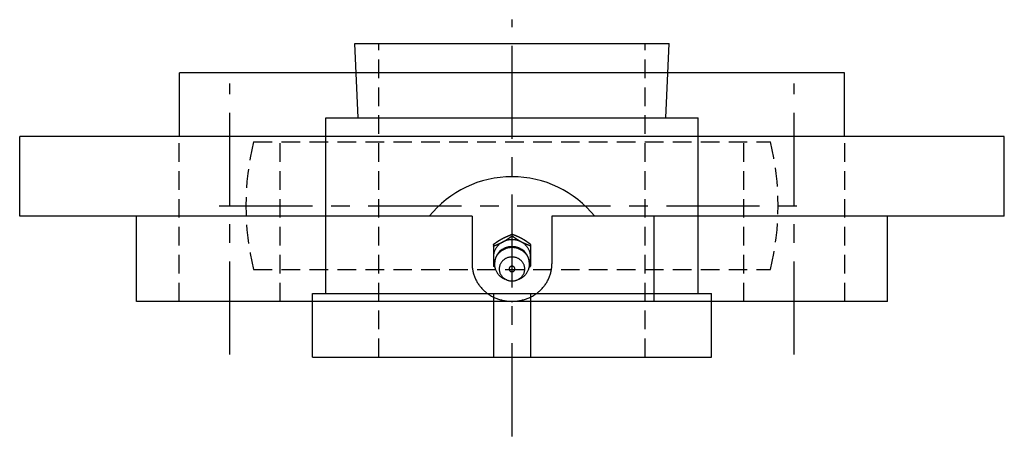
# Model space of a CAD drawing. Extents: x -103 to 221, y -102 to 221.
# Tile 11 of 12: x -93 to 92, y 143 to 221. Entities that reach past the tile are written whole.
import ezdxf

# ---------------------------------------------------------------- set-up
doc = ezdxf.new("R2010")
doc.units = 0
doc.header["$LTSCALE"] = 14
doc.linetypes.add('CENTER', pattern=[2, 1.25, -0.25, 0.25, -0.25])
doc.linetypes.add('HIDDEN', pattern=[0.375, 0.25, -0.125])
doc.layers.get('0').update_dxf_attribs({"linetype": 'CONTINUOUS'})
doc.layers.add('CENTER', color=1, linetype='CENTER')
doc.layers.add('HIDDEN', color=3, linetype='HIDDEN')

msp = doc.modelspace()

# ---------------------------------------------------------------- linework, layer by layer
for p, q in [((-29.5, 216.4), (29.5, 216.4)), ((-28.92, 202.4), (-29.5, 216.4)), ((28.92, 202.4), (29.5, 216.4)), ((-62.5, 198.9), (-62.5, 210.9)), ((62.5, 210.9), (-62.5, 210.9)), ((62.5, 198.9), (62.5, 210.9)), ((-35, 202.4), (35, 202.4)), ((-35, 169.4), (-35, 202.4)), ((35, 169.4), (35, 202.4)), ((92.5, 198.9), (-92.5, 198.9)), ((-92.5, 183.9), (-92.5, 198.9)), ((92.5, 183.9), (92.5, 198.9)), ((-7.5, 183.9), (-92.5, 183.9)), ((-70.53, 167.9), (-70.53, 183.9)), ((-7.5, 183.9), (-7.5, 174.95)), ((92.5, 183.9), (7.5, 183.9)), ((7.5, 183.9), (7.5, 174.95)), ((26.73, 167.9), (26.73, 183.9)), ((70.53, 167.9), (70.53, 183.9)), ((-3.5, 178.61), (-3.5, 174.5)), ((3.5, 178.61), (3.5, 174.5)), ((-3.24, 174.31), (-3.5, 174.5)), ((3.24, 174.31), (3.5, 174.5)), ((-37.5, 169.4), (37.5, 169.4)), ((-37.5, 157.4), (-37.5, 169.4)), ((-3.5, 169.4), (-3.5, 157.4)), ((3.5, 169.4), (3.5, 157.4)), ((37.5, 157.4), (37.5, 169.4)), ((70.53, 167.9), (-70.53, 167.9)), ((-37.5, 157.4), (37.5, 157.4))]:
    msp.add_line(p, q)
at = {"linetype": 'CONTINUOUS'}
for p, q in [((0, 180.2), (0, 180.51)), ((-0.96, 171.93), (-1.33, 172.08)), ((0.96, 171.93), (1.33, 172.08))]:
    msp.add_line(p, q, dxfattribs=at)
for points in [[(-3.5, 178.61, 0), (-3.48, 178.63, 0), (-3.46, 178.64, 0), (-3.44, 178.66, 0), (-3.42, 178.67, 0), (-3.4, 178.69, 0), (-3.38, 178.7, 0), (-3.36, 178.72, 0), (-3.34, 178.73, 0), (-3.31, 178.75, 0), (-3.29, 178.76, 0), (-3.27, 178.77, 0), (-3.25, 178.79, 0), (-3.23, 178.8, 0), (-3.21, 178.82, 0), (-3.19, 178.83, 0), (-3.17, 178.85, 0), (-3.15, 178.86, 0), (-3.13, 178.88, 0), (-3.11, 178.89, 0), (-3.09, 178.91, 0), (-3.07, 178.92, 0), (-3.05, 178.93, 0), (-3.03, 178.95, 0), (-3.01, 178.96, 0), (-2.99, 178.98, 0), (-2.96, 178.99, 0), (-2.94, 179.01, 0), (-2.92, 179.02, 0), (-2.9, 179.03, 0), (-2.88, 179.05, 0), (-2.86, 179.06, 0), (-2.84, 179.08, 0), (-2.82, 179.09, 0), (-2.8, 179.11, 0), (-2.78, 179.12, 0), (-2.76, 179.13, 0), (-2.74, 179.15, 0), (-2.71, 179.16, 0), (-2.69, 179.18, 0), (-2.67, 179.19, 0), (-2.65, 179.2, 0), (-2.63, 179.22, 0), (-2.61, 179.23, 0), (-2.59, 179.25, 0), (-2.57, 179.26, 0), (-2.55, 179.27, 0), (-2.53, 179.29, 0), (-2.51, 179.3, 0), (-2.48, 179.31, 0), (-2.46, 179.33, 0), (-2.44, 179.34, 0), (-2.42, 179.35, 0), (-2.4, 179.37, 0), (-2.38, 179.38, 0), (-2.36, 179.4, 0), (-2.34, 179.41, 0), (-2.31, 179.42, 0), (-2.29, 179.44, 0), (-2.27, 179.45, 0), (-2.25, 179.46, 0), (-2.23, 179.47, 0), (-2.21, 179.49, 0), (-2.19, 179.5, 0), (-2.16, 179.51, 0), (-2.14, 179.53, 0), (-2.12, 179.54, 0), (-2.1, 179.55, 0), (-2.08, 179.56, 0), (-2.06, 179.58, 0), (-2.03, 179.59, 0), (-2.01, 179.6, 0), (-1.99, 179.61, 0), (-1.97, 179.63, 0), (-1.95, 179.64, 0), (-1.93, 179.65, 0), (-1.9, 179.66, 0), (-1.88, 179.68, 0), (-1.86, 179.69, 0), (-1.84, 179.7, 0), (-1.82, 179.71, 0), (-1.79, 179.72, 0), (-1.77, 179.74, 0), (-1.75, 179.75, 0), (-1.73, 179.76, 0), (-1.71, 179.77, 0), (-1.68, 179.78, 0), (-1.66, 179.79, 0), (-1.64, 179.81, 0), (-1.62, 179.82, 0), (-1.59, 179.83, 0), (-1.57, 179.84, 0), (-1.55, 179.85, 0), (-1.53, 179.86, 0), (-1.5, 179.87, 0), (-1.48, 179.88, 0), (-1.46, 179.89, 0), (-1.44, 179.91, 0), (-1.41, 179.92, 0), (-1.39, 179.93, 0), (-1.37, 179.94, 0), (-1.35, 179.95, 0), (-1.32, 179.96, 0), (-1.3, 179.97, 0), (-1.28, 179.98, 0), (-1.26, 179.99, 0), (-1.23, 180, 0), (-1.21, 180.01, 0), (-1.19, 180.02, 0), (-1.16, 180.03, 0), (-1.14, 180.04, 0), (-1.12, 180.05, 0), (-1.1, 180.06, 0), (-1.07, 180.07, 0), (-1.05, 180.08, 0), (-1.03, 180.09, 0), (-1, 180.1, 0), (-0.98, 180.11, 0), (-0.96, 180.12, 0), (-0.93, 180.13, 0), (-0.91, 180.14, 0), (-0.89, 180.15, 0), (-0.86, 180.16, 0), (-0.84, 180.17, 0), (-0.82, 180.18, 0), (-0.8, 180.19, 0), (-0.77, 180.2, 0), (-0.75, 180.21, 0), (-0.73, 180.22, 0), (-0.7, 180.23, 0), (-0.68, 180.24, 0), (-0.66, 180.25, 0), (-0.63, 180.26, 0), (-0.61, 180.27, 0), (-0.59, 180.28, 0), (-0.56, 180.29, 0), (-0.54, 180.3, 0), (-0.52, 180.31, 0), (-0.49, 180.32, 0), (-0.47, 180.33, 0), (-0.45, 180.34, 0), (-0.42, 180.34, 0), (-0.4, 180.35, 0), (-0.38, 180.36, 0), (-0.35, 180.37, 0), (-0.33, 180.38, 0), (-0.3, 180.39, 0), (-0.28, 180.4, 0), (-0.26, 180.41, 0), (-0.23, 180.42, 0), (-0.21, 180.43, 0), (-0.19, 180.44, 0), (-0.16, 180.45, 0), (-0.14, 180.46, 0), (-0.12, 180.47, 0), (-0.09, 180.48, 0), (-0.07, 180.49, 0), (-0.05, 180.49, 0), (-0.02, 180.5, 0), (0, 180.51, 0)], [(-3.5, 178.3, 0), (-3.48, 178.31, 0), (-3.45, 178.32, 0), (-3.43, 178.33, 0), (-3.41, 178.34, 0), (-3.38, 178.35, 0), (-3.36, 178.35, 0), (-3.34, 178.37, 0), (-3.31, 178.37, 0), (-3.29, 178.38, 0), (-3.27, 178.39, 0), (-3.24, 178.4, 0), (-3.22, 178.41, 0), (-3.19, 178.42, 0), (-3.17, 178.43, 0), (-3.15, 178.44, 0), (-3.12, 178.45, 0), (-3.1, 178.46, 0), (-3.08, 178.47, 0), (-3.05, 178.48, 0), (-3.03, 178.49, 0), (-3.01, 178.5, 0), (-2.98, 178.5, 0), (-2.96, 178.51, 0), (-2.94, 178.52, 0), (-2.91, 178.53, 0), (-2.89, 178.54, 0), (-2.87, 178.55, 0), (-2.84, 178.56, 0), (-2.82, 178.57, 0), (-2.8, 178.58, 0), (-2.77, 178.59, 0), (-2.75, 178.6, 0), (-2.73, 178.61, 0), (-2.7, 178.62, 0), (-2.68, 178.63, 0), (-2.66, 178.64, 0), (-2.63, 178.65, 0), (-2.61, 178.66, 0), (-2.59, 178.67, 0), (-2.57, 178.68, 0), (-2.54, 178.69, 0), (-2.52, 178.7, 0), (-2.5, 178.71, 0), (-2.47, 178.72, 0), (-2.45, 178.73, 0), (-2.43, 178.74, 0), (-2.4, 178.75, 0), (-2.38, 178.76, 0), (-2.36, 178.77, 0), (-2.34, 178.78, 0), (-2.31, 178.79, 0), (-2.29, 178.8, 0), (-2.27, 178.81, 0), (-2.24, 178.82, 0), (-2.22, 178.83, 0), (-2.2, 178.84, 0), (-2.18, 178.85, 0), (-2.15, 178.86, 0), (-2.13, 178.87, 0), (-2.11, 178.88, 0), (-2.08, 178.9, 0), (-2.06, 178.91, 0), (-2.04, 178.92, 0), (-2.02, 178.93, 0), (-1.99, 178.94, 0), (-1.97, 178.95, 0), (-1.95, 178.96, 0), (-1.93, 178.97, 0), (-1.9, 178.98, 0), (-1.88, 179, 0), (-1.86, 179.01, 0), (-1.84, 179.02, 0), (-1.82, 179.03, 0), (-1.79, 179.04, 0), (-1.77, 179.05, 0), (-1.75, 179.06, 0), (-1.73, 179.08, 0), (-1.7, 179.09, 0), (-1.68, 179.1, 0), (-1.66, 179.11, 0), (-1.64, 179.12, 0), (-1.62, 179.13, 0), (-1.6, 179.15, 0), (-1.57, 179.16, 0), (-1.55, 179.17, 0), (-1.53, 179.18, 0), (-1.51, 179.2, 0), (-1.49, 179.21, 0), (-1.46, 179.22, 0), (-1.44, 179.23, 0), (-1.42, 179.25, 0), (-1.4, 179.26, 0), (-1.38, 179.27, 0), (-1.36, 179.28, 0), (-1.33, 179.3, 0), (-1.31, 179.31, 0), (-1.29, 179.32, 0), (-1.27, 179.34, 0), (-1.25, 179.35, 0), (-1.23, 179.36, 0), (-1.21, 179.38, 0), (-1.19, 179.39, 0), (-1.16, 179.4, 0), (-1.14, 179.42, 0), (-1.12, 179.43, 0), (-1.1, 179.44, 0), (-1.08, 179.46, 0), (-1.06, 179.47, 0), (-1.04, 179.48, 0), (-1.02, 179.5, 0), (-0.99, 179.51, 0), (-0.97, 179.53, 0), (-0.95, 179.54, 0), (-0.93, 179.55, 0), (-0.91, 179.57, 0), (-0.89, 179.58, 0), (-0.87, 179.59, 0), (-0.85, 179.61, 0), (-0.83, 179.62, 0), (-0.81, 179.64, 0), (-0.78, 179.65, 0), (-0.76, 179.66, 0), (-0.74, 179.68, 0), (-0.72, 179.69, 0), (-0.7, 179.71, 0), (-0.68, 179.72, 0), (-0.66, 179.73, 0), (-0.64, 179.75, 0), (-0.62, 179.76, 0), (-0.6, 179.78, 0), (-0.58, 179.79, 0), (-0.56, 179.81, 0), (-0.54, 179.82, 0), (-0.51, 179.84, 0), (-0.49, 179.85, 0), (-0.47, 179.86, 0), (-0.45, 179.88, 0), (-0.43, 179.89, 0), (-0.41, 179.91, 0), (-0.39, 179.92, 0), (-0.37, 179.94, 0), (-0.35, 179.95, 0), (-0.33, 179.97, 0), (-0.31, 179.98, 0), (-0.29, 179.99, 0), (-0.27, 180.01, 0), (-0.25, 180.02, 0), (-0.23, 180.04, 0), (-0.21, 180.05, 0), (-0.18, 180.07, 0), (-0.16, 180.08, 0), (-0.14, 180.1, 0), (-0.12, 180.11, 0), (-0.1, 180.13, 0), (-0.08, 180.14, 0), (-0.06, 180.16, 0), (-0.04, 180.17, 0), (-0.02, 180.18, 0), (0, 180.2, 0)], [(3.5, 178.61, 0), (3.48, 178.63, 0), (3.46, 178.64, 0), (3.44, 178.66, 0), (3.42, 178.67, 0), (3.4, 178.69, 0), (3.38, 178.7, 0), (3.36, 178.72, 0), (3.34, 178.73, 0), (3.31, 178.75, 0), (3.29, 178.76, 0), (3.27, 178.77, 0), (3.25, 178.79, 0), (3.23, 178.8, 0), (3.21, 178.82, 0), (3.19, 178.83, 0), (3.17, 178.85, 0), (3.15, 178.86, 0), (3.13, 178.88, 0), (3.11, 178.89, 0), (3.09, 178.91, 0), (3.07, 178.92, 0), (3.05, 178.93, 0), (3.03, 178.95, 0), (3.01, 178.96, 0), (2.99, 178.98, 0), (2.96, 178.99, 0), (2.94, 179.01, 0), (2.92, 179.02, 0), (2.9, 179.03, 0), (2.88, 179.05, 0), (2.86, 179.06, 0), (2.84, 179.08, 0), (2.82, 179.09, 0), (2.8, 179.11, 0), (2.78, 179.12, 0), (2.76, 179.13, 0), (2.74, 179.15, 0), (2.71, 179.16, 0), (2.69, 179.18, 0), (2.67, 179.19, 0), (2.65, 179.2, 0), (2.63, 179.22, 0), (2.61, 179.23, 0), (2.59, 179.25, 0), (2.57, 179.26, 0), (2.55, 179.27, 0), (2.53, 179.29, 0), (2.51, 179.3, 0), (2.48, 179.31, 0), (2.46, 179.33, 0), (2.44, 179.34, 0), (2.42, 179.35, 0), (2.4, 179.37, 0), (2.38, 179.38, 0), (2.36, 179.4, 0), (2.34, 179.41, 0), (2.31, 179.42, 0), (2.29, 179.44, 0), (2.27, 179.45, 0), (2.25, 179.46, 0), (2.23, 179.47, 0), (2.21, 179.49, 0), (2.19, 179.5, 0), (2.16, 179.51, 0), (2.14, 179.53, 0), (2.12, 179.54, 0), (2.1, 179.55, 0), (2.08, 179.56, 0), (2.06, 179.58, 0), (2.03, 179.59, 0), (2.01, 179.6, 0), (1.99, 179.61, 0), (1.97, 179.63, 0), (1.95, 179.64, 0), (1.93, 179.65, 0), (1.9, 179.66, 0), (1.88, 179.68, 0), (1.86, 179.69, 0), (1.84, 179.7, 0), (1.82, 179.71, 0), (1.79, 179.72, 0), (1.77, 179.74, 0), (1.75, 179.75, 0), (1.73, 179.76, 0), (1.71, 179.77, 0), (1.68, 179.78, 0), (1.66, 179.79, 0), (1.64, 179.81, 0), (1.62, 179.82, 0), (1.59, 179.83, 0), (1.57, 179.84, 0), (1.55, 179.85, 0), (1.53, 179.86, 0), (1.5, 179.87, 0), (1.48, 179.88, 0), (1.46, 179.89, 0), (1.44, 179.91, 0), (1.41, 179.92, 0), (1.39, 179.93, 0), (1.37, 179.94, 0), (1.35, 179.95, 0), (1.32, 179.96, 0), (1.3, 179.97, 0), (1.28, 179.98, 0), (1.26, 179.99, 0), (1.23, 180, 0), (1.21, 180.01, 0), (1.19, 180.02, 0), (1.16, 180.03, 0), (1.14, 180.04, 0), (1.12, 180.05, 0), (1.1, 180.06, 0), (1.07, 180.07, 0), (1.05, 180.08, 0), (1.03, 180.09, 0), (1, 180.1, 0), (0.98, 180.11, 0), (0.96, 180.12, 0), (0.93, 180.13, 0), (0.91, 180.14, 0), (0.89, 180.15, 0), (0.86, 180.16, 0), (0.84, 180.17, 0), (0.82, 180.18, 0), (0.8, 180.19, 0), (0.77, 180.2, 0), (0.75, 180.21, 0), (0.73, 180.22, 0), (0.7, 180.23, 0), (0.68, 180.24, 0), (0.66, 180.25, 0), (0.63, 180.26, 0), (0.61, 180.27, 0), (0.59, 180.28, 0), (0.56, 180.29, 0), (0.54, 180.3, 0), (0.52, 180.31, 0), (0.49, 180.32, 0), (0.47, 180.33, 0), (0.45, 180.34, 0), (0.42, 180.34, 0), (0.4, 180.35, 0), (0.38, 180.36, 0), (0.35, 180.37, 0), (0.33, 180.38, 0), (0.3, 180.39, 0), (0.28, 180.4, 0), (0.26, 180.41, 0), (0.23, 180.42, 0), (0.21, 180.43, 0), (0.19, 180.44, 0), (0.16, 180.45, 0), (0.14, 180.46, 0), (0.12, 180.47, 0), (0.09, 180.48, 0), (0.07, 180.49, 0), (0.05, 180.49, 0), (0.02, 180.5, 0), (0, 180.51, 0)], [(3.5, 178.3, 0), (3.48, 178.31, 0), (3.45, 178.32, 0), (3.43, 178.33, 0), (3.41, 178.34, 0), (3.38, 178.35, 0), (3.36, 178.35, 0), (3.34, 178.37, 0), (3.31, 178.37, 0), (3.29, 178.38, 0), (3.27, 178.39, 0), (3.24, 178.4, 0), (3.22, 178.41, 0), (3.19, 178.42, 0), (3.17, 178.43, 0), (3.15, 178.44, 0), (3.12, 178.45, 0), (3.1, 178.46, 0), (3.08, 178.47, 0), (3.05, 178.48, 0), (3.03, 178.49, 0), (3.01, 178.5, 0), (2.98, 178.5, 0), (2.96, 178.51, 0), (2.94, 178.52, 0), (2.91, 178.53, 0), (2.89, 178.54, 0), (2.87, 178.55, 0), (2.84, 178.56, 0), (2.82, 178.57, 0), (2.8, 178.58, 0), (2.77, 178.59, 0), (2.75, 178.6, 0), (2.73, 178.61, 0), (2.7, 178.62, 0), (2.68, 178.63, 0), (2.66, 178.64, 0), (2.63, 178.65, 0), (2.61, 178.66, 0), (2.59, 178.67, 0), (2.57, 178.68, 0), (2.54, 178.69, 0), (2.52, 178.7, 0), (2.5, 178.71, 0), (2.47, 178.72, 0), (2.45, 178.73, 0), (2.43, 178.74, 0), (2.4, 178.75, 0), (2.38, 178.76, 0), (2.36, 178.77, 0), (2.34, 178.78, 0), (2.31, 178.79, 0), (2.29, 178.8, 0), (2.27, 178.81, 0), (2.24, 178.82, 0), (2.22, 178.83, 0), (2.2, 178.84, 0), (2.18, 178.85, 0), (2.15, 178.86, 0), (2.13, 178.87, 0), (2.11, 178.88, 0), (2.08, 178.9, 0), (2.06, 178.91, 0), (2.04, 178.92, 0), (2.02, 178.93, 0), (1.99, 178.94, 0), (1.97, 178.95, 0), (1.95, 178.96, 0), (1.93, 178.97, 0), (1.9, 178.98, 0), (1.88, 179, 0), (1.86, 179.01, 0), (1.84, 179.02, 0), (1.82, 179.03, 0), (1.79, 179.04, 0), (1.77, 179.05, 0), (1.75, 179.06, 0), (1.73, 179.08, 0), (1.7, 179.09, 0), (1.68, 179.1, 0), (1.66, 179.11, 0), (1.64, 179.12, 0), (1.62, 179.13, 0), (1.6, 179.15, 0), (1.57, 179.16, 0), (1.55, 179.17, 0), (1.53, 179.18, 0), (1.51, 179.2, 0), (1.49, 179.21, 0), (1.46, 179.22, 0), (1.44, 179.23, 0), (1.42, 179.25, 0), (1.4, 179.26, 0), (1.38, 179.27, 0), (1.36, 179.28, 0), (1.33, 179.3, 0), (1.31, 179.31, 0), (1.29, 179.32, 0), (1.27, 179.34, 0), (1.25, 179.35, 0), (1.23, 179.36, 0), (1.21, 179.38, 0), (1.19, 179.39, 0), (1.16, 179.4, 0), (1.14, 179.42, 0), (1.12, 179.43, 0), (1.1, 179.44, 0), (1.08, 179.46, 0), (1.06, 179.47, 0), (1.04, 179.48, 0), (1.02, 179.5, 0), (0.99, 179.51, 0), (0.97, 179.53, 0), (0.95, 179.54, 0), (0.93, 179.55, 0), (0.91, 179.57, 0), (0.89, 179.58, 0), (0.87, 179.59, 0), (0.85, 179.61, 0), (0.83, 179.62, 0), (0.81, 179.64, 0), (0.78, 179.65, 0), (0.76, 179.66, 0), (0.74, 179.68, 0), (0.72, 179.69, 0), (0.7, 179.71, 0), (0.68, 179.72, 0), (0.66, 179.73, 0), (0.64, 179.75, 0), (0.62, 179.76, 0), (0.6, 179.78, 0), (0.58, 179.79, 0), (0.56, 179.81, 0), (0.54, 179.82, 0), (0.51, 179.84, 0), (0.49, 179.85, 0), (0.47, 179.86, 0), (0.45, 179.88, 0), (0.43, 179.89, 0), (0.41, 179.91, 0), (0.39, 179.92, 0), (0.37, 179.94, 0), (0.35, 179.95, 0), (0.33, 179.97, 0), (0.31, 179.98, 0), (0.29, 179.99, 0), (0.27, 180.01, 0), (0.25, 180.02, 0), (0.23, 180.04, 0), (0.21, 180.05, 0), (0.18, 180.07, 0), (0.16, 180.08, 0), (0.14, 180.1, 0), (0.12, 180.11, 0), (0.1, 180.13, 0), (0.08, 180.14, 0), (0.06, 180.16, 0), (0.04, 180.17, 0), (0.02, 180.18, 0), (0, 180.2, 0)], [(-7.5, 174.95, 0), (-7.5, 174.78, 0), (-7.49, 174.6, 0), (-7.48, 174.43, 0), (-7.46, 174.26, 0), (-7.44, 174.09, 0), (-7.42, 173.91, 0), (-7.39, 173.74, 0), (-7.36, 173.57, 0), (-7.32, 173.4, 0), (-7.28, 173.24, 0), (-7.23, 173.07, 0), (-7.18, 172.9, 0), (-7.12, 172.74, 0), (-7.06, 172.57, 0), (-7, 172.41, 0), (-6.93, 172.25, 0), (-6.86, 172.09, 0), (-6.78, 171.93, 0), (-6.7, 171.78, 0), (-6.61, 171.62, 0), (-6.53, 171.47, 0), (-6.43, 171.32, 0), (-6.34, 171.18, 0), (-6.24, 171.03, 0), (-6.13, 170.89, 0), (-6.02, 170.75, 0), (-5.91, 170.61, 0), (-5.8, 170.48, 0), (-5.68, 170.34, 0), (-5.56, 170.22, 0), (-5.43, 170.09, 0), (-5.3, 169.96, 0), (-5.17, 169.84, 0), (-5.04, 169.73, 0), (-4.9, 169.61, 0), (-4.76, 169.5, 0), (-4.61, 169.39, 0), (-4.47, 169.29, 0), (-4.32, 169.19, 0), (-4.17, 169.09, 0), (-4.01, 168.99, 0), (-3.86, 168.9, 0), (-3.7, 168.82, 0), (-3.54, 168.73, 0), (-3.37, 168.65, 0), (-3.21, 168.58, 0), (-3.04, 168.5, 0), (-2.87, 168.44, 0), (-2.7, 168.37, 0), (-2.53, 168.31, 0), (-2.35, 168.26, 0), (-2.18, 168.2, 0), (-2, 168.16, 0), (-1.82, 168.11, 0), (-1.64, 168.07, 0), (-1.46, 168.03, 0), (-1.28, 168, 0), (-1.1, 167.98, 0), (-0.92, 167.95, 0), (-0.74, 167.93, 0), (-0.55, 167.92, 0), (-0.37, 167.91, 0), (-0.18, 167.9, 0), (0, 167.9, 0), (0.18, 167.9, 0), (0.37, 167.91, 0), (0.55, 167.92, 0), (0.74, 167.93, 0), (0.92, 167.95, 0), (1.1, 167.98, 0), (1.28, 168, 0), (1.46, 168.03, 0), (1.64, 168.07, 0), (1.82, 168.11, 0), (2, 168.16, 0), (2.18, 168.2, 0), (2.35, 168.26, 0), (2.53, 168.31, 0), (2.7, 168.37, 0), (2.87, 168.44, 0), (3.04, 168.5, 0), (3.21, 168.58, 0), (3.37, 168.65, 0), (3.54, 168.73, 0), (3.7, 168.82, 0), (3.86, 168.9, 0), (4.01, 168.99, 0), (4.17, 169.09, 0), (4.32, 169.19, 0), (4.47, 169.29, 0), (4.61, 169.39, 0), (4.76, 169.5, 0), (4.9, 169.61, 0), (5.04, 169.73, 0), (5.17, 169.84, 0), (5.3, 169.96, 0), (5.43, 170.09, 0), (5.56, 170.22, 0), (5.68, 170.34, 0), (5.8, 170.48, 0), (5.91, 170.61, 0), (6.02, 170.75, 0), (6.13, 170.89, 0), (6.24, 171.03, 0), (6.34, 171.18, 0), (6.43, 171.32, 0), (6.53, 171.47, 0), (6.61, 171.62, 0), (6.7, 171.78, 0), (6.78, 171.93, 0), (6.86, 172.09, 0), (6.93, 172.25, 0), (7, 172.41, 0), (7.06, 172.57, 0), (7.12, 172.74, 0), (7.18, 172.9, 0), (7.23, 173.07, 0), (7.28, 173.24, 0), (7.32, 173.4, 0), (7.36, 173.57, 0), (7.39, 173.74, 0), (7.42, 173.91, 0), (7.44, 174.09, 0), (7.46, 174.26, 0), (7.48, 174.43, 0), (7.49, 174.6, 0), (7.5, 174.78, 0), (7.5, 174.95, 0)]]:
    msp.add_polyline3d(points)
for points in [[(3.29, 175.11, 0), (3.33, 175.2, 0), (3.36, 175.29, 0), (3.39, 175.39, 0), (3.41, 175.48, 0), (3.43, 175.58, 0), (3.45, 175.68, 0), (3.47, 175.77, 0), (3.48, 175.87, 0), (3.49, 175.97, 0), (3.5, 176.07, 0), (3.5, 176.17, 0), (3.5, 176.26, 0), (3.5, 176.36, 0), (3.49, 176.46, 0), (3.48, 176.56, 0), (3.47, 176.66, 0), (3.45, 176.75, 0), (3.43, 176.85, 0), (3.41, 176.95, 0), (3.39, 177.04, 0), (3.36, 177.14, 0), (3.33, 177.23, 0), (3.3, 177.32, 0), (3.26, 177.42, 0), (3.22, 177.51, 0), (3.18, 177.6, 0), (3.13, 177.69, 0), (3.08, 177.77, 0), (3.03, 177.86, 0), (2.98, 177.94, 0), (2.92, 178.03, 0), (2.86, 178.11, 0), (2.8, 178.19, 0), (2.74, 178.27, 0), (2.67, 178.34, 0), (2.6, 178.42, 0), (2.53, 178.49, 0), (2.46, 178.56, 0), (2.38, 178.63, 0), (2.3, 178.69, 0), (2.22, 178.76, 0), (2.14, 178.82, 0), (2.06, 178.88, 0), (1.97, 178.93, 0), (1.88, 178.99, 0), (1.8, 179.04, 0), (1.7, 179.09, 0), (1.61, 179.13, 0), (1.52, 179.18, 0), (1.42, 179.22, 0), (1.33, 179.26, 0), (1.23, 179.29, 0), (1.13, 179.33, 0), (1.03, 179.36, 0), (0.93, 179.39, 0), (0.83, 179.41, 0), (0.73, 179.43, 0), (0.63, 179.45, 0), (0.52, 179.47, 0), (0.42, 179.48, 0), (0.31, 179.49, 0), (0.21, 179.5, 0), (0.1, 179.5, 0), (0, 179.5, 0), (-0.1, 179.5, 0), (-0.21, 179.5, 0), (-0.31, 179.49, 0), (-0.42, 179.48, 0), (-0.52, 179.47, 0), (-0.63, 179.45, 0), (-0.73, 179.43, 0), (-0.83, 179.41, 0), (-0.93, 179.39, 0), (-1.03, 179.36, 0), (-1.13, 179.33, 0), (-1.23, 179.29, 0), (-1.33, 179.26, 0), (-1.42, 179.22, 0), (-1.52, 179.18, 0), (-1.61, 179.13, 0), (-1.7, 179.09, 0), (-1.8, 179.04, 0), (-1.88, 178.99, 0), (-1.97, 178.93, 0), (-2.06, 178.88, 0), (-2.14, 178.82, 0), (-2.22, 178.76, 0), (-2.3, 178.69, 0), (-2.38, 178.63, 0), (-2.46, 178.56, 0), (-2.53, 178.49, 0), (-2.6, 178.42, 0), (-2.67, 178.34, 0), (-2.74, 178.27, 0), (-2.8, 178.19, 0), (-2.86, 178.11, 0), (-2.92, 178.03, 0), (-2.98, 177.94, 0), (-3.03, 177.86, 0), (-3.08, 177.77, 0), (-3.13, 177.69, 0), (-3.18, 177.6, 0), (-3.22, 177.51, 0), (-3.26, 177.42, 0), (-3.3, 177.32, 0), (-3.33, 177.23, 0), (-3.36, 177.14, 0), (-3.39, 177.04, 0), (-3.41, 176.95, 0), (-3.43, 176.85, 0), (-3.45, 176.75, 0), (-3.47, 176.66, 0), (-3.48, 176.56, 0), (-3.49, 176.46, 0), (-3.5, 176.36, 0), (-3.5, 176.26, 0), (-3.5, 176.17, 0), (-3.5, 176.07, 0), (-3.49, 175.97, 0), (-3.48, 175.87, 0), (-3.47, 175.77, 0), (-3.45, 175.68, 0), (-3.43, 175.58, 0), (-3.41, 175.48, 0), (-3.39, 175.39, 0), (-3.36, 175.29, 0), (-3.33, 175.2, 0), (-3.29, 175.11, 0)], [(1.33, 172.08, 0), (1.45, 172.13, 0), (1.58, 172.19, 0), (1.7, 172.26, 0), (1.82, 172.33, 0), (1.93, 172.4, 0), (2.05, 172.48, 0), (2.16, 172.57, 0), (2.26, 172.66, 0), (2.36, 172.75, 0), (2.46, 172.84, 0), (2.55, 172.95, 0), (2.64, 173.05, 0), (2.72, 173.16, 0), (2.79, 173.27, 0), (2.87, 173.38, 0), (2.93, 173.5, 0), (3, 173.62, 0), (3.05, 173.74, 0), (3.1, 173.86, 0), (3.15, 173.99, 0), (3.19, 174.11, 0), (3.22, 174.24, 0), (3.25, 174.37, 0), (3.27, 174.5, 0), (3.29, 174.63, 0), (3.3, 174.76, 0), (3.3, 174.9, 0), (3.3, 175.03, 0), (3.29, 175.16, 0), (3.28, 175.29, 0), (3.26, 175.42, 0), (3.23, 175.55, 0), (3.2, 175.68, 0), (3.16, 175.81, 0), (3.12, 175.93, 0), (3.07, 176.06, 0), (3.01, 176.18, 0), (2.95, 176.3, 0), (2.89, 176.42, 0), (2.82, 176.53, 0), (2.74, 176.64, 0), (2.66, 176.75, 0), (2.58, 176.85, 0), (2.48, 176.96, 0), (2.39, 177.05, 0), (2.29, 177.15, 0), (2.19, 177.24, 0), (2.08, 177.32, 0), (1.97, 177.41, 0), (1.85, 177.48, 0), (1.74, 177.55, 0), (1.62, 177.62, 0), (1.49, 177.68, 0), (1.36, 177.74, 0), (1.24, 177.79, 0), (1.1, 177.84, 0), (0.97, 177.88, 0), (0.83, 177.92, 0), (0.7, 177.95, 0), (0.56, 177.97, 0), (0.42, 177.99, 0), (0.28, 178.01, 0), (0.14, 178.01, 0), (0, 178.02, 0), (-0.14, 178.01, 0), (-0.28, 178.01, 0), (-0.42, 177.99, 0), (-0.56, 177.97, 0), (-0.7, 177.95, 0), (-0.83, 177.92, 0), (-0.97, 177.88, 0), (-1.1, 177.84, 0), (-1.24, 177.79, 0), (-1.36, 177.74, 0), (-1.49, 177.68, 0), (-1.62, 177.62, 0), (-1.74, 177.55, 0), (-1.85, 177.48, 0), (-1.97, 177.41, 0), (-2.08, 177.32, 0), (-2.19, 177.24, 0), (-2.29, 177.15, 0), (-2.39, 177.05, 0), (-2.48, 176.96, 0), (-2.58, 176.85, 0), (-2.66, 176.75, 0), (-2.74, 176.64, 0), (-2.82, 176.53, 0), (-2.89, 176.42, 0), (-2.95, 176.3, 0), (-3.01, 176.18, 0), (-3.07, 176.06, 0), (-3.12, 175.93, 0), (-3.16, 175.81, 0), (-3.2, 175.68, 0), (-3.23, 175.55, 0), (-3.26, 175.42, 0), (-3.28, 175.29, 0), (-3.29, 175.16, 0), (-3.3, 175.03, 0), (-3.3, 174.9, 0), (-3.3, 174.76, 0), (-3.29, 174.63, 0), (-3.27, 174.5, 0), (-3.25, 174.37, 0), (-3.22, 174.24, 0), (-3.19, 174.11, 0), (-3.15, 173.99, 0), (-3.1, 173.86, 0), (-3.05, 173.74, 0), (-3, 173.62, 0), (-2.93, 173.5, 0), (-2.87, 173.38, 0), (-2.79, 173.27, 0), (-2.72, 173.16, 0), (-2.64, 173.05, 0), (-2.55, 172.95, 0), (-2.46, 172.84, 0), (-2.36, 172.75, 0), (-2.26, 172.66, 0), (-2.16, 172.57, 0), (-2.05, 172.48, 0), (-1.93, 172.4, 0), (-1.82, 172.33, 0), (-1.7, 172.26, 0), (-1.58, 172.19, 0), (-1.45, 172.13, 0), (-1.33, 172.08, 0)], [(2.4, 173.99, 0), (2.4, 174.1, 0), (2.39, 174.21, 0), (2.37, 174.32, 0), (2.35, 174.43, 0), (2.33, 174.54, 0), (2.3, 174.65, 0), (2.26, 174.75, 0), (2.22, 174.86, 0), (2.17, 174.96, 0), (2.12, 175.06, 0), (2.06, 175.15, 0), (2, 175.25, 0), (1.93, 175.34, 0), (1.86, 175.42, 0), (1.78, 175.51, 0), (1.7, 175.59, 0), (1.61, 175.66, 0), (1.52, 175.74, 0), (1.43, 175.8, 0), (1.33, 175.87, 0), (1.23, 175.93, 0), (1.13, 175.98, 0), (1.03, 176.03, 0), (0.92, 176.08, 0), (0.81, 176.12, 0), (0.7, 176.15, 0), (0.58, 176.18, 0), (0.47, 176.21, 0), (0.35, 176.22, 0), (0.24, 176.24, 0), (0.12, 176.25, 0), (0, 176.25, 0), (-0.12, 176.25, 0), (-0.24, 176.24, 0), (-0.35, 176.22, 0), (-0.47, 176.21, 0), (-0.58, 176.18, 0), (-0.7, 176.15, 0), (-0.81, 176.12, 0), (-0.92, 176.08, 0), (-1.03, 176.03, 0), (-1.13, 175.98, 0), (-1.23, 175.93, 0), (-1.33, 175.87, 0), (-1.43, 175.8, 0), (-1.52, 175.74, 0), (-1.61, 175.66, 0), (-1.7, 175.59, 0), (-1.78, 175.51, 0), (-1.86, 175.42, 0), (-1.93, 175.34, 0), (-2, 175.25, 0), (-2.06, 175.15, 0), (-2.12, 175.06, 0), (-2.17, 174.96, 0), (-2.22, 174.86, 0), (-2.26, 174.75, 0), (-2.3, 174.65, 0), (-2.33, 174.54, 0), (-2.35, 174.43, 0), (-2.37, 174.32, 0), (-2.39, 174.21, 0), (-2.4, 174.1, 0), (-2.4, 173.99, 0), (-2.4, 173.88, 0), (-2.39, 173.77, 0), (-2.37, 173.66, 0), (-2.35, 173.55, 0), (-2.33, 173.44, 0), (-2.3, 173.34, 0), (-2.26, 173.23, 0), (-2.22, 173.13, 0), (-2.17, 173.03, 0), (-2.12, 172.93, 0), (-2.06, 172.83, 0), (-2, 172.74, 0), (-1.93, 172.65, 0), (-1.86, 172.56, 0), (-1.78, 172.48, 0), (-1.7, 172.4, 0), (-1.61, 172.32, 0), (-1.52, 172.25, 0), (-1.43, 172.18, 0), (-1.33, 172.12, 0), (-1.23, 172.06, 0), (-1.13, 172, 0), (-1.03, 171.95, 0), (-0.92, 171.91, 0), (-0.81, 171.87, 0), (-0.7, 171.84, 0), (-0.58, 171.81, 0), (-0.47, 171.78, 0), (-0.35, 171.76, 0), (-0.24, 171.75, 0), (-0.12, 171.74, 0), (0, 171.74, 0), (0.12, 171.74, 0), (0.24, 171.75, 0), (0.35, 171.76, 0), (0.47, 171.78, 0), (0.58, 171.81, 0), (0.7, 171.84, 0), (0.81, 171.87, 0), (0.92, 171.91, 0), (1.03, 171.95, 0), (1.13, 172, 0), (1.23, 172.06, 0), (1.33, 172.12, 0), (1.43, 172.18, 0), (1.52, 172.25, 0), (1.61, 172.32, 0), (1.7, 172.4, 0), (1.78, 172.48, 0), (1.86, 172.56, 0), (1.93, 172.65, 0), (2, 172.74, 0), (2.06, 172.83, 0), (2.12, 172.93, 0), (2.17, 173.03, 0), (2.22, 173.13, 0), (2.26, 173.23, 0), (2.3, 173.34, 0), (2.33, 173.44, 0), (2.35, 173.55, 0), (2.37, 173.66, 0), (2.39, 173.77, 0), (2.4, 173.88, 0), (2.4, 173.99, 0)], [(0.55, 173.99, 0), (0.55, 174.02, 0), (0.55, 174.04, 0), (0.55, 174.07, 0), (0.54, 174.09, 0), (0.54, 174.12, 0), (0.53, 174.14, 0), (0.52, 174.17, 0), (0.51, 174.19, 0), (0.5, 174.22, 0), (0.49, 174.24, 0), (0.48, 174.26, 0), (0.46, 174.28, 0), (0.45, 174.3, 0), (0.43, 174.32, 0), (0.41, 174.34, 0), (0.39, 174.36, 0), (0.37, 174.38, 0), (0.35, 174.4, 0), (0.33, 174.41, 0), (0.31, 174.43, 0), (0.29, 174.44, 0), (0.26, 174.45, 0), (0.24, 174.46, 0), (0.21, 174.47, 0), (0.19, 174.48, 0), (0.16, 174.49, 0), (0.13, 174.5, 0), (0.11, 174.5, 0), (0.08, 174.51, 0), (0.05, 174.51, 0), (0.03, 174.51, 0), (0, 174.51, 0), (-0.03, 174.51, 0), (-0.05, 174.51, 0), (-0.08, 174.51, 0), (-0.11, 174.5, 0), (-0.13, 174.5, 0), (-0.16, 174.49, 0), (-0.19, 174.48, 0), (-0.21, 174.47, 0), (-0.24, 174.46, 0), (-0.26, 174.45, 0), (-0.29, 174.44, 0), (-0.31, 174.43, 0), (-0.33, 174.41, 0), (-0.35, 174.4, 0), (-0.37, 174.38, 0), (-0.39, 174.36, 0), (-0.41, 174.34, 0), (-0.43, 174.32, 0), (-0.45, 174.3, 0), (-0.46, 174.28, 0), (-0.48, 174.26, 0), (-0.49, 174.24, 0), (-0.5, 174.22, 0), (-0.51, 174.19, 0), (-0.52, 174.17, 0), (-0.53, 174.14, 0), (-0.54, 174.12, 0), (-0.54, 174.09, 0), (-0.55, 174.07, 0), (-0.55, 174.04, 0), (-0.55, 174.02, 0), (-0.55, 173.99, 0), (-0.55, 173.97, 0), (-0.55, 173.94, 0), (-0.55, 173.92, 0), (-0.54, 173.89, 0), (-0.54, 173.87, 0), (-0.53, 173.84, 0), (-0.52, 173.82, 0), (-0.51, 173.79, 0), (-0.5, 173.77, 0), (-0.49, 173.75, 0), (-0.48, 173.72, 0), (-0.46, 173.7, 0), (-0.45, 173.68, 0), (-0.43, 173.66, 0), (-0.41, 173.64, 0), (-0.39, 173.62, 0), (-0.37, 173.61, 0), (-0.35, 173.59, 0), (-0.33, 173.57, 0), (-0.31, 173.56, 0), (-0.29, 173.55, 0), (-0.26, 173.53, 0), (-0.24, 173.52, 0), (-0.21, 173.51, 0), (-0.19, 173.5, 0), (-0.16, 173.49, 0), (-0.13, 173.49, 0), (-0.11, 173.48, 0), (-0.08, 173.48, 0), (-0.05, 173.47, 0), (-0.03, 173.47, 0), (0, 173.47, 0), (0.03, 173.47, 0), (0.05, 173.47, 0), (0.08, 173.48, 0), (0.11, 173.48, 0), (0.13, 173.49, 0), (0.16, 173.49, 0), (0.19, 173.5, 0), (0.21, 173.51, 0), (0.24, 173.52, 0), (0.26, 173.53, 0), (0.29, 173.55, 0), (0.31, 173.56, 0), (0.33, 173.57, 0), (0.35, 173.59, 0), (0.37, 173.61, 0), (0.39, 173.62, 0), (0.41, 173.64, 0), (0.43, 173.66, 0), (0.45, 173.68, 0), (0.46, 173.7, 0), (0.48, 173.72, 0), (0.49, 173.75, 0), (0.5, 173.77, 0), (0.51, 173.79, 0), (0.52, 173.82, 0), (0.53, 173.84, 0), (0.54, 173.87, 0), (0.54, 173.89, 0), (0.55, 173.92, 0), (0.55, 173.94, 0), (0.55, 173.97, 0), (0.55, 173.99, 0)]]:
    msp.add_polyline3d(points, dxfattribs=at)
msp.add_arc((0, 171.35), 20, 38.8687, 141.1313)
msp.add_arc((0, 174.92), 3.3, 0, 180, dxfattribs=at)
at = {"layer": 'CENTER'}
for p, q in [((0, 142.5), (0, 220.9)), ((-53.03, 157.9), (-53.03, 208.9)), ((53.03, 157.9), (53.03, 208.9)), ((-55, 185.9), (55, 185.9))]:
    msp.add_line(p, q, dxfattribs=at)
at = {"layer": 'HIDDEN'}
for p, q in [((-25, 157.4), (-25, 216.4)), ((25, 157.4), (25, 216.4)), ((-62.53, 167.9), (-62.53, 198.9)), ((-43.53, 167.9), (-43.53, 198.9)), ((43.53, 167.9), (43.53, 198.9)), ((62.53, 167.9), (62.53, 198.9)), ((-48.54, 197.9), (48.54, 197.9)), ((-48.54, 173.9), (48.54, 173.9))]:
    msp.add_line(p, q, dxfattribs=at)
for start, end in [(166.1135, 193.8865), (346.1135, 13.8865)]:
    msp.add_arc((0, 185.9), 50, start, end, dxfattribs=at)

doc.saveas('drawing.dxf')
